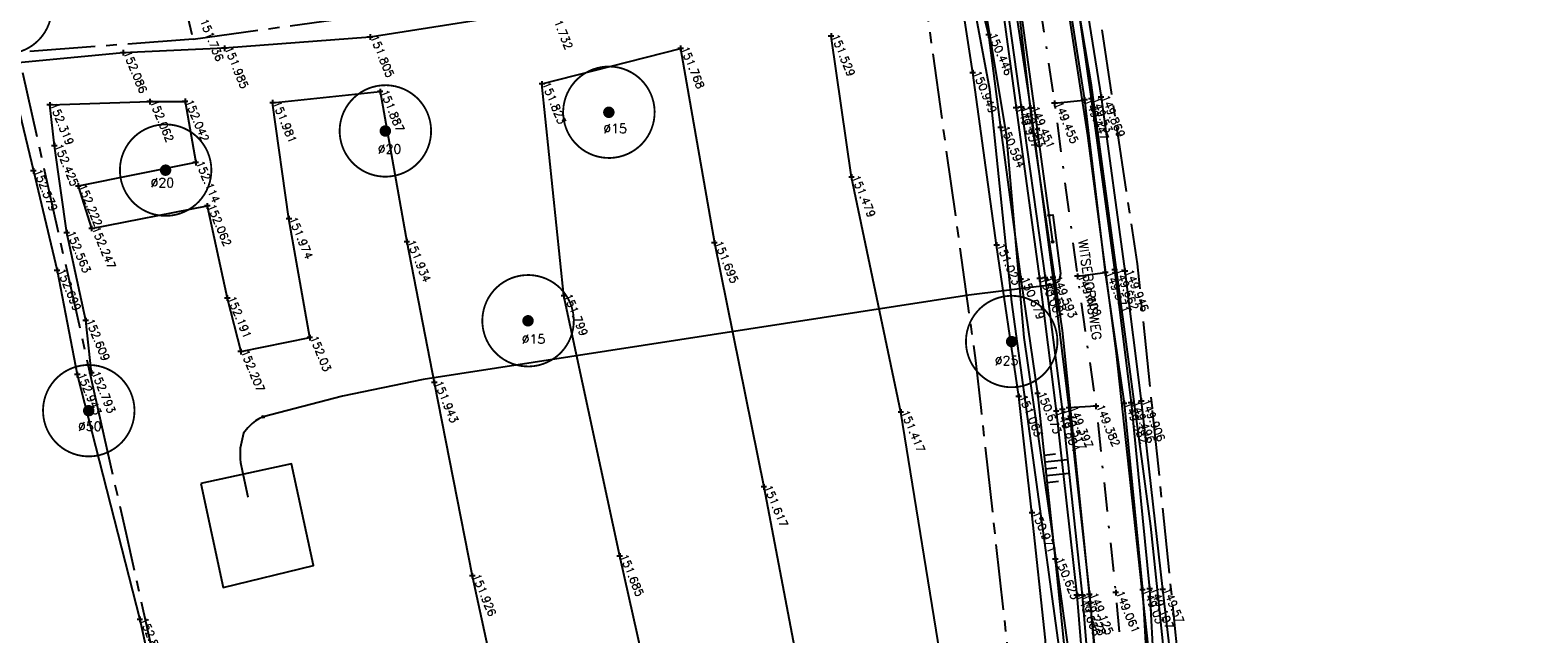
# Model space of a CAD drawing. Header units: metres. Extents: x 189938 to 192675, y 307646 to 311153.
# Tile 19 of 100: x 191663 to 191728, y 308990 to 309017. Entities that reach past the tile are written whole.
import ezdxf

# ---------------------------------------------------------------- set-up
doc = ezdxf.new("R2010")
doc.units = ezdxf.units.M
doc.linetypes.add('1-200 CENTER', pattern=[4.28625, 2.8575, -0.47625, 0.47625, -0.47625])
doc.linetypes.add('1-200 DASHDOT', pattern=[2.54, 1.27, -0.635, 0, -0.635])
for name, color, linetype in [('PH-BEST-BOOM-HANDHAVEN', 98, 'Continuous'), ('PH-BEST-BOOM-HANDHAVEN-DIAMETER', 7, 'Continuous'), ('PH-BEST-KADASTRALE-GRENS', 240, '1-200 CENTER'), ('PH-BEST-KANTVERHARDING', 252, 'Continuous'), ('PH-BEST-KL-LAAGSPANNING-ENEXIS', 12, '1-200 LAAGSPANNING'), ('PH-BEST-STAATNAAM', 7, 'Continuous'), ('PH-BEST-TALUD', 8, 'Continuous'), ('PH-HULPLIJNEN-LPROF', 3, '1-200 DASHDOT'), ('PH-INM-HAAG', 94, '1-200 BLOKHAAG'), ('PH-INM-HOOGTE', 30, 'Continuous'), ('PH-INM-HOOGTE-AANDUIDING', 30, 'Continuous'), ('PH-INM-KANTLAAG', 8, 'Continuous'), ('PH-INM-KRUIN', 8, 'Continuous'), ('PH-INM-ONVERHARD', 8, 'Continuous'), ('PH-INM-RASTERHEKWERK HANDHaven', 6, '1-200 HEKWERK'), ('PH-INM-TEEN', 8, 'Continuous'), ('PH-INM-VLAKVERDICHTINGSLIJN', 8, 'Continuous'), ('PH-INM-WEGAS', 6, '1-200 DASHDOT')]:
    doc.layers.add(name, color=color, linetype=linetype)
doc.styles.add('NLCS-ISO', font='NLCS-ISO.ttf')
doc.styles.add('ROMANS', font='romans.shx')
doc.linetypes.add('1-200 BLOKHAAG', pattern='A,0,-0.035,[1,Gras.shx,S=5,R=0,X=0,Y=0.0025],-0.475', length=0.51)
doc.linetypes.add('1-200 HEKWERK', pattern='A,1.5,-0.4,["X",ROMANS,S=0.24,R=0,X=-0.275,Y=-0.12],-0.05', length=1.95)
doc.linetypes.add('1-200 LAAGSPANNING', pattern='A,1.5,-0.6,["LS",ROMANS,S=0.24,R=0,X=-0.45,Y=-0.12],-0.05', length=2.15)

# ---------------------------------------------------------------- blocks, each defined once
blk = doc.blocks.new('*U50')
at = {"const_width": 0.08}
blk.add_lwpolyline([(1.293, 1.526, 24.202564), (1.526, 1.293, 0.041318)], format="xyb", close=True, dxfattribs=at)
at = {"linetype": 'Continuous', "const_width": 0.25}
blk.add_lwpolyline([(-0.125, 0, 1), (0.125, 0, 1)], format="xyb", close=True, dxfattribs=at)
blk = doc.blocks.new('SKL-WTB_HULP_MOF-SO')
at = {"linetype": 'ByBlock', "lineweight": 18}
h = blk.add_hatch(color=0, dxfattribs=at)
h.dxf.hatch_style = 1
h.paths.add_polyline_path([(-0.5625, 0, 1), (0.5625, 0, 1)])
at = {"color": 0, "linetype": 'ByBlock', "lineweight": 18}
blk.add_circle((0, 0), 0.5625, dxfattribs=at)
at = {"color": 0, "linetype": 'ByBlock', "lineweight": 18, "style": 'NLCS-ISO', "flags": 1}
for tag, p in [('TYPE', (1.5, 0)), ('OMSCHRIJVING', (1.5, -3)), ('LABEL', (1.5, -1.5))]:
    blk.add_attdef(tag, p, '', height=1, dxfattribs=at)
blk = doc.blocks.new('SKL-WTB_HULP_OVERIG-SO')
at = {"color": 0, "linetype": 'ByBlock', "lineweight": 18}
for points in [[(-0.14, 0.14), (0.14, -0.14)], [(0.14, 0.14), (-0.14, -0.14)]]:
    blk.add_lwpolyline(points, dxfattribs=at)
at = {"color": 0, "linetype": 'ByBlock', "lineweight": 18, "style": 'NLCS-ISO', "flags": 1}
for tag, p in [('TYPE', (1.5, 0)), ('OMSCHRIJVING', (1.5, -3)), ('LABEL', (1.5, -1.5))]:
    blk.add_attdef(tag, p, '', height=1, dxfattribs=at)

msp = doc.modelspace()

# ---------------------------------------------------------------- linework, layer by layer
at = {"layer": 'PH-BEST-KADASTRALE-GRENS', "flags": 128}
for points in [[(191640.835, 309140.265), (191643.791, 309124.6), (191649.68, 309101.561), (191658.029, 309064.866), (191662.709, 309045.639), (191669.63, 309016.21)], [(191728.357, 309124.625), (191711.783, 309122.734), (191691.501, 309120.23), (191686.52, 309119.044), (191685.682, 309118.699), (191683.978, 309116.71), (191683.346, 309115.067), (191682.892, 309113.097), (191683.593, 309111.08), (191688.864, 309100.413), (191691.161, 309094.999), (191692.477, 309091.896), (191694.671, 309085.125), (191701.529, 309055.527), (191708.242, 309023.739), (191710.859, 309006.395), (191711.52, 309000)], [(191669.63, 309016.21), (191677.891, 309017.357), (191692.25, 309019.35), (191701.266, 309020.164)], [(191704.056, 309000), (191703.813, 309002.187), (191701.416, 309019.409), (191701.266, 309020.164)], [(191669.63, 309016.21), (191661.98, 309015.637), (191665.492, 309000)], [(191665.492, 309000), (191666.691, 308994.661), (191671.799, 308971.84), (191675.91, 308954.073)], [(191707.139, 308974.289), (191706.569, 308977.412), (191704.056, 309000)], [(191711.52, 309000), (191713.505, 308980.81), (191715.521, 308971.153), (191716.635, 308969.505), (191717.646, 308968.747)]]:
    msp.add_lwpolyline(points, dxfattribs=at)
at = {"layer": 'PH-BEST-KANTVERHARDING', "color": 8}
for points in [[(191705.779, 308972.995), (191705.541, 308974.69), (191708.2, 308981.601), (191708.35, 308982.7), (191708.251, 308984.36), (191707.46, 308989.64), (191705.389, 309004.73), (191704.43, 309014.021), (191703.251, 309020.339), (191703.111, 309020.33), (191702.47, 309024.779), (191701.65, 309028.95), (191699.9, 309038.43), (191694.591, 309064.86), (191691.05, 309082.031), (191687.219, 309093.09), (191683.581, 309101.75), (191679.639, 309108.62), (191676.491, 309114.469), (191677.376, 309114.51)], [(191714.207, 308970.758), (191713.382, 308975.189), (191712.321, 308980.763), (191709.954, 309002.479), (191708.708, 309012.014), (191707.09, 309022.495), (191704.904, 309034.036), (191702.179, 309046.715), (191698.539, 309063.552), (191695.682, 309076.115), (191693.533, 309084.337)], [(191705.779, 308972.995), (191708.279, 308980.759), (191708.612, 308984.049), (191707.179, 308994.52), (191705.919, 309003.183), (191705.161, 309012.046), (191704.134, 309018.172), (191703.598, 309024.679), (191699.829, 309042.366), (191695.582, 309061.987), (191693.119, 309074.855)], [(191709.674, 308982.989), (191708.496, 308994.725), (191707.594, 309003.491), (191706.304, 309012.313), (191705.532, 309018.954), (191704.476, 309024.854), (191700.874, 309042.305), (191694.822, 309070.042)], [(191712.949, 308981.09), (191712.59, 308984.08), (191711.45, 308994.95), (191710.11, 309005.06), (191708.87, 309014.21), (191705.471, 309034.21)], [(191669.978, 308996.808), (191670.948, 308992.259), (191674.898, 308993.22), (191673.929, 308997.672), (191669.978, 308996.808)]]:
    msp.add_lwpolyline(points, dxfattribs=at)
at = {"layer": 'PH-BEST-KL-LAAGSPANNING-ENEXIS'}
for points in [[(191705.542, 309019.152), (191707.168, 309007.362)], [(191707.008, 309008.522), (191707.172, 309008.541), (191707.512, 309005.973), (191707.458, 309005.661), (191707.195, 309005.483), (191706.444, 309005.404), (191703.506, 309005.039), (191679.675, 309001.347), (191676.164, 309000.622), (191672.695, 308999.719)], [(191672.695, 308999.719), (191672.509, 308999.633), (191672.356, 308999.539), (191672.209, 308999.425), (191672.024, 308999.237), (191671.84, 308999.001), (191671.688, 308998.345), (191671.688, 308997.869), (191671.698, 308997.722), (191671.77, 308997.372), (191672.019, 308996.231)]]:
    msp.add_lwpolyline(points, dxfattribs=at)
at = {"layer": 'PH-BEST-TALUD'}
for points in [[(191706.795, 308998.046), (191707.292, 308998.1)], [(191706.827, 308997.748), (191707.822, 308997.855)], [(191706.859, 308997.45), (191707.356, 308997.504)], [(191706.891, 308997.152), (191707.886, 308997.259)], [(191706.923, 308996.853), (191707.421, 308996.907)]]:
    msp.add_lwpolyline(points, dxfattribs=at)
at = {"layer": 'PH-HULPLIJNEN-LPROF'}
for points in [[(191707.247, 309013.415), (191708.563, 309013.56)], [(191708.248, 309005.857), (191709.468, 309006.016)], [(191709.061, 309000.181), (191707.882, 309000.117)], [(191709.922, 308992.04), (191709.928, 308992.041)]]:
    msp.add_lwpolyline(points, dxfattribs=at)
at = {"layer": 'PH-INM-HAAG', "flags": 128}
for points in [[(191703.348, 309020.452), (191704.37, 309016.399), (191704.897, 309012.35), (191705.776, 309005.737), (191706.507, 309000.735), (191707.282, 308993.496), (191707.954, 308986.963), (191707.947, 308984.423), (191707.526, 308981.801), (191706.946, 308979.777), (191705.984, 308976.899), (191705.446, 308975.034)], [(191702.993, 308971.342), (191704.501, 308975.035), (191706.03, 308979.993), (191707.153, 308985.244), (191706.851, 308989.97), (191706.263, 308995.531), (191705.687, 309000.605), (191704.721, 309007.224), (191703.68, 309014.749), (191702.964, 309019.406), (191698.435, 309019.149), (191692.595, 309018.52), (191685.16, 309017.529), (191677.361, 309016.305), (191671.003, 309015.814), (191666.579, 309015.622), (191661.544, 309015.135), (191662.662, 309010.46), (191663.695, 309006.11), (191664.575, 309001.562), (191667.306, 308990.871), (191668.409, 308985.811), (191668.621, 308984.738), (191669.757, 308984.717), (191671.31, 308976.786), (191673.489, 308967.491), (191675.775, 308958.62), (191677.579, 308951.694), (191680.696, 308952.691), (191686.875, 308955.333), (191695.154, 308958.614), (191702.635, 308961.552), (191707.45, 308963.479), (191709.358, 308968.124), (191706.486, 308968.151), (191706.517, 308968.728)]]:
    msp.add_lwpolyline(points, dxfattribs=at)
at = {"layer": 'PH-INM-HOOGTE-AANDUIDING', "flags": 128}
for points in [[(191677.361, 309016.427), (191677.361, 309016.183)], [(191697.495, 309016.471), (191697.495, 309016.227)], [(191704.37, 309016.521), (191704.37, 309016.277)], [(191671.125, 309015.814), (191670.881, 309015.814)], [(191671.003, 309015.936), (191671.003, 309015.692)], [(191677.483, 309016.305), (191677.239, 309016.305)], [(191691.042, 309015.813), (191690.798, 309015.813)], [(191690.92, 309015.935), (191690.92, 309015.691)], [(191697.617, 309016.349), (191697.373, 309016.349)], [(191704.492, 309016.399), (191704.248, 309016.399)], [(191666.701, 309015.622), (191666.457, 309015.622)], [(191666.579, 309015.744), (191666.579, 309015.5)], [(191703.802, 309014.749), (191703.558, 309014.749)], [(191703.68, 309014.871), (191703.68, 309014.627)], [(191677.925, 309013.924), (191677.681, 309013.924)], [(191677.803, 309014.046), (191677.803, 309013.802)], [(191684.987, 309014.264), (191684.743, 309014.264)], [(191684.865, 309014.386), (191684.865, 309014.142)], [(191709.283, 309013.809), (191709.283, 309013.565)], [(191663.495, 309013.347), (191663.251, 309013.347)], [(191663.373, 309013.469), (191663.373, 309013.225)], [(191667.86, 309013.486), (191667.616, 309013.486)], [(191667.738, 309013.608), (191667.738, 309013.364)], [(191669.402, 309013.496), (191669.158, 309013.496)], [(191669.28, 309013.618), (191669.28, 309013.374)], [(191673.225, 309013.439), (191672.981, 309013.439)], [(191673.103, 309013.561), (191673.103, 309013.317)], [(191705.693, 309013.213), (191705.449, 309013.213)], [(191705.571, 309013.335), (191705.571, 309013.091)], [(191705.923, 309013.242), (191705.679, 309013.242)], [(191705.801, 309013.364), (191705.801, 309013.12)], [(191706.33, 309013.204), (191706.086, 309013.204)], [(191706.208, 309013.326), (191706.208, 309013.082)], [(191707.369, 309013.415), (191707.125, 309013.415)], [(191707.247, 309013.537), (191707.247, 309013.293)], [(191708.685, 309013.56), (191708.441, 309013.56)], [(191708.563, 309013.682), (191708.563, 309013.438)], [(191708.973, 309013.601), (191708.729, 309013.601)], [(191708.851, 309013.723), (191708.851, 309013.479)], [(191709.405, 309013.687), (191709.161, 309013.687)], [(191705.019, 309012.35), (191704.775, 309012.35)], [(191704.897, 309012.472), (191704.897, 309012.228)], [(191663.701, 309011.56), (191663.457, 309011.56)], [(191663.579, 309011.682), (191663.579, 309011.438)], [(191662.662, 309010.582), (191662.662, 309010.338)], [(191669.871, 309010.825), (191669.627, 309010.825)], [(191669.749, 309010.947), (191669.749, 309010.703)], [(191662.784, 309010.46), (191662.54, 309010.46)], [(191664.613, 309009.922), (191664.613, 309009.678)], [(191698.508, 309010.19), (191698.264, 309010.19)], [(191698.386, 309010.312), (191698.386, 309010.068)], [(191664.735, 309009.8), (191664.491, 309009.8)], [(191670.373, 309008.932), (191670.129, 309008.932)], [(191670.251, 309009.054), (191670.251, 309008.81)], [(191664.115, 309007.884), (191664.115, 309007.64)], [(191665.323, 309007.946), (191665.079, 309007.946)], [(191665.201, 309008.068), (191665.201, 309007.824)], [(191673.938, 309008.37), (191673.694, 309008.37)], [(191673.816, 309008.492), (191673.816, 309008.248)], [(191664.237, 309007.762), (191663.993, 309007.762)], [(191679.089, 309007.366), (191678.845, 309007.366)], [(191678.967, 309007.488), (191678.967, 309007.244)], [(191692.518, 309007.319), (191692.274, 309007.319)], [(191692.396, 309007.441), (191692.396, 309007.197)], [(191704.843, 309007.224), (191704.599, 309007.224)], [(191704.721, 309007.346), (191704.721, 309007.102)], [(191663.817, 309006.11), (191663.573, 309006.11)], [(191663.695, 309006.232), (191663.695, 309005.988)], [(191706.843, 309005.918), (191706.843, 309005.674)], [(191707.18, 309005.92), (191707.18, 309005.676)], [(191708.248, 309005.979), (191708.248, 309005.735)], [(191709.59, 309006.016), (191709.346, 309006.016)], [(191709.468, 309006.138), (191709.468, 309005.894)], [(191709.997, 309006.135), (191709.753, 309006.135)], [(191709.875, 309006.257), (191709.875, 309006.013)], [(191710.448, 309006.076), (191710.204, 309006.076)], [(191710.326, 309006.198), (191710.326, 309005.954)], [(191705.898, 309005.737), (191705.654, 309005.737)], [(191705.776, 309005.859), (191705.776, 309005.615)], [(191706.72, 309005.755), (191706.476, 309005.755)], [(191706.598, 309005.877), (191706.598, 309005.633)], [(191706.965, 309005.796), (191706.721, 309005.796)], [(191707.302, 309005.798), (191707.058, 309005.798)], [(191708.37, 309005.857), (191708.126, 309005.857)], [(191671.248, 309004.908), (191671.004, 309004.908)], [(191671.126, 309005.03), (191671.126, 309004.786)], [(191685.944, 309005.011), (191685.7, 309005.011)], [(191685.822, 309005.133), (191685.822, 309004.889)], [(191665.066, 309003.921), (191664.822, 309003.921)], [(191664.944, 309004.043), (191664.944, 309003.799)], [(191674.73, 309003.302), (191674.73, 309003.058)], [(191671.712, 309002.689), (191671.712, 309002.445)], [(191674.852, 309003.18), (191674.608, 309003.18)], [(191671.834, 309002.567), (191671.59, 309002.567)], [(191664.697, 309001.562), (191664.453, 309001.562)], [(191664.575, 309001.684), (191664.575, 309001.44)], [(191665.319, 309001.634), (191665.075, 309001.634)], [(191665.197, 309001.756), (191665.197, 309001.512)], [(191680.163, 309001.334), (191680.163, 309001.09)], [(191680.285, 309001.212), (191680.041, 309001.212)], [(191705.687, 309000.727), (191705.687, 309000.483)], [(191706.629, 309000.735), (191706.385, 309000.735)], [(191706.507, 309000.857), (191706.507, 309000.613)], [(191700.541, 309000.05), (191700.541, 308999.806)], [(191705.809, 309000.605), (191705.565, 309000.605)], [(191707.323, 309000.086), (191707.323, 308999.842)], [(191707.709, 309000.033), (191707.465, 309000.033)], [(191707.587, 309000.155), (191707.587, 308999.911)], [(191708.004, 309000.117), (191707.76, 309000.117)], [(191707.882, 309000.239), (191707.882, 308999.995)], [(191709.183, 309000.181), (191708.939, 309000.181)], [(191709.061, 309000.303), (191709.061, 309000.059)], [(191710.412, 309000.303), (191710.168, 309000.303)], [(191710.29, 309000.425), (191710.29, 309000.181)], [(191710.715, 309000.337), (191710.471, 309000.337)], [(191710.593, 309000.459), (191710.593, 309000.215)], [(191711.16, 309000.409), (191710.916, 309000.409)], [(191711.038, 309000.531), (191711.038, 309000.287)], [(191700.663, 308999.928), (191700.419, 308999.928)], [(191707.445, 308999.964), (191707.201, 308999.964)], [(191694.556, 308996.778), (191694.556, 308996.534)], [(191694.678, 308996.656), (191694.434, 308996.656)], [(191706.385, 308995.531), (191706.141, 308995.531)], [(191706.263, 308995.653), (191706.263, 308995.409)], [(191688.387, 308993.638), (191688.143, 308993.638)], [(191688.265, 308993.76), (191688.265, 308993.516)], [(191707.404, 308993.496), (191707.16, 308993.496)], [(191707.282, 308993.618), (191707.282, 308993.374)], [(191681.945, 308992.776), (191681.701, 308992.776)], [(191681.823, 308992.898), (191681.823, 308992.654)], [(191708.776, 308992.084), (191708.776, 308991.84)], [(191709.922, 308992.162), (191709.922, 308991.918)], [(191711.216, 308992.162), (191710.972, 308992.162)], [(191711.094, 308992.284), (191711.094, 308992.04)], [(191711.527, 308992.202), (191711.283, 308992.202)], [(191711.405, 308992.324), (191711.405, 308992.08)], [(191712.094, 308992.179), (191711.85, 308992.179)], [(191711.972, 308992.301), (191711.972, 308992.057)], [(191708.34, 308991.924), (191708.096, 308991.924)], [(191708.218, 308992.046), (191708.218, 308991.802)], [(191708.582, 308991.93), (191708.338, 308991.93)], [(191708.46, 308992.052), (191708.46, 308991.808)], [(191708.898, 308991.962), (191708.654, 308991.962)], [(191710.044, 308992.04), (191709.8, 308992.04)], [(191667.428, 308990.871), (191667.184, 308990.871)], [(191667.306, 308990.993), (191667.306, 308990.749)]]:
    msp.add_lwpolyline(points, dxfattribs=at)
at = {"layer": 'PH-INM-HOOGTE-AANDUIDING'}
for p in [(191671.003, 309015.814), (191677.361, 309016.305), (191690.92, 309015.813), (191697.495, 309016.349), (191704.37, 309016.399), (191666.579, 309015.622), (191703.68, 309014.749), (191677.803, 309013.924), (191684.865, 309014.264), (191663.373, 309013.347), (191667.738, 309013.486), (191669.28, 309013.496), (191673.103, 309013.439), (191705.571, 309013.213), (191705.801, 309013.242), (191706.208, 309013.204), (191707.247, 309013.415), (191708.563, 309013.56), (191708.851, 309013.601), (191709.283, 309013.687), (191704.897, 309012.35), (191663.579, 309011.56), (191669.749, 309010.825), (191662.662, 309010.46), (191698.386, 309010.19), (191664.613, 309009.8), (191670.251, 309008.932), (191665.201, 309007.946), (191673.816, 309008.37), (191664.115, 309007.762), (191678.967, 309007.366), (191692.396, 309007.319), (191704.721, 309007.224), (191663.695, 309006.11), (191709.468, 309006.016), (191709.875, 309006.135), (191710.326, 309006.076), (191705.776, 309005.737), (191706.598, 309005.755), (191706.843, 309005.796), (191707.18, 309005.798), (191708.248, 309005.857), (191671.126, 309004.908), (191685.822, 309005.011), (191664.944, 309003.921), (191674.73, 309003.18), (191671.712, 309002.567), (191664.575, 309001.562), (191665.197, 309001.634), (191680.163, 309001.212), (191706.507, 309000.735), (191705.687, 309000.605), (191707.587, 309000.033), (191707.882, 309000.117), (191709.061, 309000.181), (191710.29, 309000.303), (191710.593, 309000.337), (191711.038, 309000.409), (191700.541, 308999.928), (191707.323, 308999.964), (191694.556, 308996.656), (191706.263, 308995.531), (191688.265, 308993.638), (191707.282, 308993.496), (191681.823, 308992.776), (191711.094, 308992.162), (191711.405, 308992.202), (191711.972, 308992.179), (191708.218, 308991.924), (191708.46, 308991.93), (191708.776, 308991.962), (191709.922, 308992.04), (191667.306, 308990.871)]:
    msp.add_point(p, dxfattribs=at)
at = {"layer": 'PH-INM-KANTLAAG'}
msp.add_lwpolyline([(191704.864, 309019.911), (191705.801, 309013.242), (191706.843, 309005.796), (191707.587, 309000.033), (191708.46, 308991.93), (191708.988, 308985.563)], dxfattribs=at)
at = {"layer": 'PH-INM-KRUIN'}
msp.add_lwpolyline([(191693.231, 309068.757), (191694.886, 309065.248), (191696.159, 309059.154), (191697.413, 309053.472), (191698.694, 309047.498), (191699.874, 309041.137), (191700.881, 309036.259), (191701.988, 309030.834), (191703.911, 309021.034), (191704.37, 309016.399)], dxfattribs=at)
at = {"layer": 'PH-INM-ONVERHARD'}
for points in [[(191697.307, 309070.027), (191698.194, 309065.994), (191699.686, 309059.439), (191701.754, 309049.938), (191703.838, 309040.064), (191706.081, 309029.114), (191707.422, 309020.784), (191708.563, 309013.56), (191709.468, 309006.016), (191710.29, 309000.303), (191711.094, 308992.162), (191711.378, 308987.027), (191711.82, 308983.273), (191712.318, 308980.007), (191713.048, 308976.29), (191713.736, 308972.751), (191714.782, 308969.889), (191715.581, 308968.341), (191716.585, 308967.149), (191717.965, 308966.21), (191719.573, 308965.629), (191721.239, 308965.839), (191722.714, 308966.376), (191723.798, 308966.808)], [(191705.178, 309019.946), (191706.208, 309013.204), (191707.18, 309005.798), (191707.882, 309000.117), (191708.776, 308991.962), (191709.191, 308987.207)]]:
    msp.add_lwpolyline(points, dxfattribs=at)
at = {"layer": 'PH-INM-RASTERHEKWERK HANDHaven'}
msp.add_lwpolyline([(191698.339, 309070.298), (191699.094, 309066.02), (191700.368, 309059.554), (191702.439, 309050.037), (191704.558, 309040.337), (191706.673, 309029.239), (191708.144, 309020.853), (191709.283, 309013.687), (191710.326, 309006.076), (191711.038, 309000.409), (191711.972, 308992.179), (191712.535, 308987.32), (191712.904, 308983.376), (191713.241, 308980.155), (191713.751, 308976.382), (191714.809, 308973.006), (191715.896, 308970.241), (191716.638, 308968.911)], dxfattribs=at)
at = {"layer": 'PH-INM-TEEN'}
msp.add_lwpolyline([(191694.616, 309069.165), (191695.55, 309065.572), (191696.977, 309058.177), (191698.811, 309049.564), (191701.143, 309038.758), (191703.119, 309028.939), (191704.679, 309019.863), (191705.571, 309013.213), (191706.598, 309005.755), (191707.323, 308999.964), (191708.218, 308991.924), (191708.755, 308985.554), (191708.748, 308984.219), (191708.727, 308983.179), (191708.341, 308981.767), (191707.858, 308980.109), (191707.128, 308977.983), (191706.456, 308976.368), (191705.754, 308974.906)], dxfattribs=at)
at = {"layer": 'PH-INM-VLAKVERDICHTINGSLIJN'}
for points in [[(191697.911, 309070.176), (191698.741, 309066.028), (191699.977, 309059.563), (191702.08, 309050.001), (191704.147, 309040.207), (191706.328, 309029.149), (191707.808, 309020.886), (191708.851, 309013.601), (191709.875, 309006.135), (191710.593, 309000.337), (191711.405, 308992.202), (191711.588, 308988.624)], [(191695.025, 308961.624), (191693.385, 308970.381), (191690.621, 308983.102), (191688.265, 308993.638), (191685.822, 309005.011), (191684.865, 309014.264), (191690.92, 309015.813), (191692.396, 309007.319), (191694.556, 308996.656), (191697.304, 308982.221), (191698.564, 308971.812), (191700.2, 308965.275)], [(191701.98, 308980.018), (191702.411, 308988.341), (191700.541, 308999.928), (191698.386, 309010.19), (191697.495, 309016.349)], [(191665.197, 309001.634), (191664.944, 309003.921), (191664.115, 309007.762), (191663.579, 309011.56), (191663.373, 309013.347), (191667.738, 309013.486), (191669.28, 309013.496), (191669.749, 309010.825), (191664.613, 309009.8), (191665.201, 309007.946), (191670.251, 309008.932), (191671.126, 309004.908), (191671.712, 309002.567), (191674.73, 309003.18), (191673.816, 309008.37), (191673.103, 309013.439), (191677.803, 309013.924), (191678.967, 309007.366), (191680.163, 309001.212), (191681.823, 308992.776), (191684.021, 308982.647)]]:
    msp.add_lwpolyline(points, dxfattribs=at)
at = {"layer": 'PH-INM-WEGAS', "flags": 128}
msp.add_lwpolyline([(191696.041, 309069.498), (191696.973, 309065.785), (191698.502, 309058.795), (191700.468, 309049.739), (191702.622, 309039.279), (191704.756, 309028.928), (191706.22, 309020.333), (191707.247, 309013.415), (191708.248, 309005.857), (191709.061, 309000.181), (191709.922, 308992.04), (191710.37, 308987.001), (191710.823, 308983.145), (191711.128, 308979.831), (191711.751, 308976.047), (191712.541, 308972.469), (191713.641, 308969.557), (191714.645, 308966.665), (191715.449, 308964.248), (191715.954, 308962.839), (191712.663, 308961.634), (191708.033, 308959.883), (191703.714, 308958.196), (191696.439, 308955.444), (191691.222, 308953.514), (191687.337, 308951.904), (191681.856, 308949.715), (191675.778, 308947.292), (191671.947, 308945.844)], dxfattribs=at)

# ---------------------------------------------------------------- block references
at = {"layer": 'PH-BEST-BOOM-HANDHAVEN'}
for p in [(191661.462, 309017.571), (191687.789, 309013.02), (191678.028, 309012.204), (191668.432, 309010.492), (191684.259, 309003.914), (191705.378, 309003.006), (191665.075, 308999.986)]:
    msp.add_blockref('*U50', p, dxfattribs=at)
at = {"layer": 'PH-BEST-KL-LAAGSPANNING-ENEXIS', "xscale": 0.1, "yscale": 0.1, "zscale": 0.1}
for name, p in [('SKL-WTB_HULP_MOF-SO', (191707.008, 309008.522)), ('SKL-WTB_HULP_MOF-SO', (191707.168, 309007.362)), ('SKL-WTB_HULP_MOF-SO', (191672.695, 308999.719)), ('SKL-WTB_HULP_OVERIG-SO', (191672.019, 308996.231))]:
    msp.add_blockref(name, p, dxfattribs=at)

# ---------------------------------------------------------------- texts
at = {"layer": 'PH-BEST-BOOM-HANDHAVEN-DIAMETER', "char_height": 0.4, "attachment_point": 5, "style": 'ROMANS'}
for s, insert in [('Ø15', (191688.062, 309012.31)), ('Ø20', (191678.211, 309011.419)), ('Ø20', (191668.29, 309009.946)), ('Ø15', (191684.498, 309003.116)), ('Ø25', (191705.154, 309002.175)), ('Ø50', (191665.121, 308999.302))]:
    msp.add_mtext(s, dxfattribs=dict(at, insert=insert))
at = {"layer": 'PH-BEST-STAATNAAM', "linetype": 'Continuous', "lineweight": 0, "style": 'ROMANS'}
msp.add_text('WITSEBORNSWEG', height=0.4, rotation=278.1513, dxfattribs=at).set_placement((191708.287, 309007.42))
at = {"layer": 'PH-INM-HOOGTE', "style": 'ROMANS'}
for s, p in [('151.736', (191669.922, 309017.015)), ('151.732', (191685.16, 309017.529)), ('150.446', (191704.37, 309016.399)), ('151.985', (191671.003, 309015.814)), ('151.805', (191677.361, 309016.305)), ('151.768', (191690.92, 309015.813)), ('151.529', (191697.495, 309016.349)), ('152.086', (191666.579, 309015.622)), ('150.949', (191703.68, 309014.749)), ('151.887', (191677.803, 309013.924)), ('151.823', (191684.865, 309014.264)), ('152.319', (191663.373, 309013.347)), ('152.062', (191667.738, 309013.486)), ('152.042', (191669.28, 309013.496)), ('151.981', (191673.103, 309013.439)), ('149.957', (191705.571, 309013.213)), ('149.593', (191705.801, 309013.242)), ('149.451', (191706.208, 309013.204)), ('149.455', (191707.247, 309013.415)), ('149.447', (191708.563, 309013.56)), ('149.53', (191708.851, 309013.601)), ('149.869', (191709.283, 309013.687)), ('150.594', (191704.897, 309012.35)), ('152.425', (191663.579, 309011.56)), ('152.579', (191662.662, 309010.46)), ('152.114', (191669.749, 309010.825)), ('152.222', (191664.613, 309009.8)), ('151.479', (191698.386, 309010.19)), ('152.062', (191670.251, 309008.932)), ('152.247', (191665.201, 309007.946)), ('151.974', (191673.816, 309008.37)), ('152.563', (191664.115, 309007.762)), ('151.934', (191678.967, 309007.366)), ('151.695', (191692.396, 309007.319)), ('151.023', (191704.721, 309007.224)), ('152.699', (191663.695, 309006.11)), ('149.602', (191708.248, 309005.857)), ('149.571', (191709.468, 309006.016)), ('149.662', (191709.875, 309006.135)), ('149.946', (191710.326, 309006.076)), ('150.679', (191705.776, 309005.737)), ('150.001', (191706.598, 309005.755)), ('149.68', (191706.843, 309005.796)), ('149.593', (191707.18, 309005.798)), ('152.191', (191671.126, 309004.908)), ('151.799', (191685.822, 309005.011)), ('152.609', (191664.944, 309003.921)), ('152.207', (191671.712, 309002.567)), ('152.03', (191674.73, 309003.18)), ('152.943', (191664.575, 309001.562)), ('152.793', (191665.197, 309001.634)), ('151.943', (191680.163, 309001.212)), ('151.063', (191705.687, 309000.605)), ('150.673', (191706.507, 309000.735)), ('151.417', (191700.541, 308999.928)), ('149.884', (191707.323, 308999.964)), ('149.517', (191707.587, 309000.033)), ('149.397', (191707.882, 309000.117)), ('149.382', (191709.061, 309000.181)), ('149.382', (191710.29, 309000.303)), ('149.496', (191710.593, 309000.337)), ('149.906', (191711.038, 309000.409)), ('151.617', (191694.556, 308996.656)), ('150.971', (191706.263, 308995.531)), ('151.685', (191688.265, 308993.638)), ('150.623', (191707.282, 308993.496)), ('151.926', (191681.823, 308992.776)), ('149.061', (191709.922, 308992.04)), ('149.03', (191711.094, 308992.162)), ('149.107', (191711.405, 308992.202)), ('149.57', (191711.972, 308992.179)), ('149.666', (191708.218, 308991.924)), ('149.228', (191708.46, 308991.93)), ('149.125', (191708.776, 308991.962)), ('152.881', (191667.306, 308990.871))]:
    msp.add_text(s, height=0.35, rotation=292.227, dxfattribs=at).set_placement(p)

doc.saveas('drawing.dxf')
